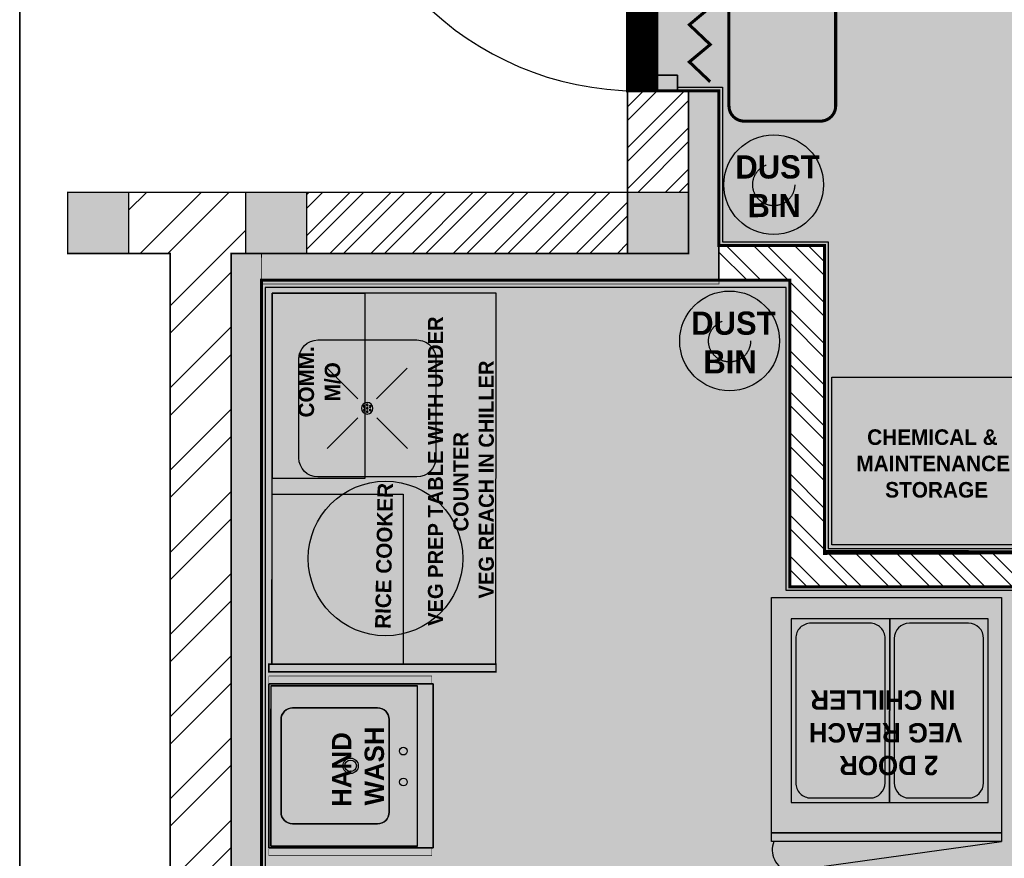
# Model space of a CAD drawing. Header units: millimetres. Extents: x -115221 to 194496, y -122556 to 375476.
# Tile 142 of 169: x 99695 to 102924, y 58029 to 60778. Entities that reach past the tile are written whole.
import ezdxf

# ---------------------------------------------------------------- set-up
doc = ezdxf.new("R2010")
doc.units = ezdxf.units.MM
doc.linetypes.add('Dash2', pattern=[3, 1.5, -1.5])
doc.layers.add('BUND WALL', color=30, linetype='Continuous', lineweight=0)
doc.layers.add('FLOORING LAYER', color=22, linetype='Continuous', lineweight=13)
doc.layers.add('FUR R0', color=8, linetype='Continuous')
doc.layers.add('WWDS FURNITURE LAYOUT', color=8, linetype='Continuous')
doc.styles.add('har', font='GOTHICB.TTF')

# ---------------------------------------------------------------- blocks, each defined once
blk = doc.blocks.new('NIA_Break Line w Scale - 1-100-21829179-F_B-13 PLAN')
at = {"layer": 'FUR R0'}
for p, q in [((6839.796529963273, 266.6666666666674), (484.5116204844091, 266.6666666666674)), ((484.5116204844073, 266.6666666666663), (6839.796529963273, 266.6666666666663))]:
    blk.add_line(p, q, dxfattribs=at)
blk = doc.blocks.new('veg reach in chileerr')
at = {"layer": 'FUR R0'}
blk.add_line((-1748880.683786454, -980092.9859190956, 5.9643435e-09), (-1748876.848939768, -980120.5868171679, 5.9643435e-09), dxfattribs=at)
at = {"layer": 'FUR R0', "elevation": 5.9643435e-09}
for points in [[(-1748875.714770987, -980090.8179631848), (-1748875.714770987, -980120.5868171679), (-1748876.848939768, -980120.5868171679), (-1748876.848939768, -980090.8179631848)], [(-1748845.257874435, -980090.8153071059), (-1748845.257874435, -980120.5868171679), (-1748875.714770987, -980120.5868171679), (-1748875.714770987, -980090.8153071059)], [(-1748848.00356409, -980106.1045995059), (-1748848.00356409, -980093.3567546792), (-1748871.792357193, -980093.3567546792), (-1748871.792357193, -980106.1045995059)], [(-1748848.00356409, -980118.8524443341), (-1748848.00356409, -980106.1045995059), (-1748871.792357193, -980106.1045995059), (-1748871.792357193, -980118.8524443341)]]:
    blk.add_lwpolyline(points, close=True, dxfattribs=at)
for points in [[(-1748848.59192616, -980103.5550305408), (-1748848.59192616, -980095.9063236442, 0.4142135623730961), (-1748850.553133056, -980093.945116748), (-1748869.242788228, -980093.945116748, 0.4142135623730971), (-1748871.203995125, -980095.9063236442), (-1748871.203995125, -980103.5550305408, 0.4142135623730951), (-1748869.242788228, -980105.5162374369), (-1748850.553133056, -980105.5162374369, 0.4142135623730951)], [(-1748848.59192616, -980116.3028753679), (-1748848.59192616, -980108.654168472, 0.4142135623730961), (-1748850.553133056, -980106.692961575), (-1748869.242788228, -980106.692961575, 0.4142135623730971), (-1748871.203995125, -980108.654168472), (-1748871.203995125, -980116.3028753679, 0.4142135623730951), (-1748869.242788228, -980118.264082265), (-1748850.553133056, -980118.264082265, 0.4142135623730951)]]:
    blk.add_lwpolyline(points, format="xyb", close=True, dxfattribs=at)
at = {"layer": 'FUR R0'}
blk.add_arc((-1748877.926860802, -980093.7711907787, 5.9643435e-09), 2.866581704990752, 67.91200580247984, 164.1011389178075, dxfattribs=at)
blk = doc.blocks.new('NIA-AR-DOOR-HOLLOW_METAL_SINGLE - NIA-AR-DOOR-D3a_1000Wx2100H-14814862-F_B-14 PLAN')
at = {"layer": 'FUR R0'}
for p, q in [((-500.0000000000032, 24.99999999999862), (-500.0000000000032, -100.0000000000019)), ((-450.0000000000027, 24.99999999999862), (-500.0000000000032, 24.99999999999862)), ((-500.0000000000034, 24.99999999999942), (-450.0000000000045, 24.99999999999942)), ((-500.0000000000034, -99.99999999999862), (-500.0000000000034, 24.99999999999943)), ((-499.9999999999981, -100.0000000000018), (-499.9999999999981, 24.99999999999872)), ((-499.9999999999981, 24.99999999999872), (-449.9999999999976, 24.99999999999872)), ((-450.0000000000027, -59.99999999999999), (-450.0000000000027, 24.99999999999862)), ((-450.0000000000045, 24.99999999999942), (-450.0000000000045, -59.99999999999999)), ((-449.9999999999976, 24.99999999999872), (-449.9999999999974, -59.99999999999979)), ((449.9999999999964, 25.00000000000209), (499.9999999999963, 25.00000000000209)), ((449.9999999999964, -59.99999999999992), (449.9999999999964, 25.00000000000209)), ((499.9999999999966, 25.00000000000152), (449.9999999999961, 25.0000000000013)), ((449.9999999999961, 25.0000000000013), (449.9999999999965, -59.99999999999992)), ((449.9999999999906, -59.99999999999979), (449.9999999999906, 24.99999999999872)), ((449.9999999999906, 24.99999999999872), (499.9999999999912, 24.99999999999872)), ((499.9999999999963, 25.00000000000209), (499.9999999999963, -99.99999999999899)), ((499.9999999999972, -99.99999999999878), (499.9999999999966, 25.00000000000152)), ((499.9999999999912, 24.99999999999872), (499.9999999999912, -100.0000000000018)), ((-470.0000000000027, -100.0000000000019), (-470.0000000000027, -59.99999999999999)), ((-470.0000000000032, -59.99999999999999), (-450.0000000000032, -59.99999999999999)), ((-450.0000000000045, -59.99999999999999), (-470.0000000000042, -59.99999999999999)), ((-470.0000000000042, -59.99999999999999), (-470.0000000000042, -99.99999999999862)), ((-470.0000000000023, -59.99999999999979), (-470.0000000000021, -100.0000000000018)), ((-449.9999999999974, -59.99999999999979), (-470.0000000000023, -59.99999999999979)), ((469.9999999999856, -59.99999999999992), (449.9999999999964, -59.99999999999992)), ((449.999999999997, -59.99999999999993), (469.9999999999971, -59.99999999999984)), ((469.9999999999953, -59.99999999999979), (449.9999999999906, -59.99999999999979)), ((469.9999999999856, -99.99999999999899), (469.9999999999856, -59.99999999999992)), ((469.9999999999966, -59.99999999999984), (469.9999999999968, -99.9999999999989)), ((469.9999999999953, -100.0000000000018), (469.9999999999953, -59.99999999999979)), ((-500.0000000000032, -100.0000000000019), (-470.0000000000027, -100.0000000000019)), ((-470.0000000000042, -99.99999999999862), (-500.0000000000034, -99.99999999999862)), ((-470.0000000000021, -100.0000000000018), (-499.9999999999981, -100.0000000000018)), ((-470.0000000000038, -1070.000000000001), (-470.0000000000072, -100.0000000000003)), ((-470.0000000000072, -100.0000000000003), (-430.0000000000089, -100.0000000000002)), ((-430.0000000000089, -100.0000000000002), (-430.0000000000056, -1070)), ((499.9999999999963, -99.99999999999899), (469.9999999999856, -99.99999999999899)), ((469.9999999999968, -99.9999999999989), (499.9999999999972, -99.99999999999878)), ((499.9999999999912, -100.0000000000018), (469.9999999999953, -100.0000000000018)), ((-430.0000000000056, -1070), (-470.0000000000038, -1070.000000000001))]:
    blk.add_line(p, q, dxfattribs=at)
blk.add_arc((-470.0000000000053, -100.0000000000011), 969.9999999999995, 269.9999999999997, 359.9999999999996, dxfattribs=at)
blk = doc.blocks.new('KKLL')
for p, q in [((13950.34430166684, -407.7411501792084), (13963.14292395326, -407.7410836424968)), ((13947.88310748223, -423.0010587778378), (13947.88304094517, -410.2024364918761)), ((13965.60421026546, -410.2023443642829), (13965.60427680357, -423.0009666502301)), ((13951.57953065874, -411.3920968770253), (13955.54814939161, -415.3606743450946)), ((13961.95326333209, -411.3920429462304), (13957.98468586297, -415.3606616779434)), ((13951.55681950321, -421.7885948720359), (13955.52539697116, -417.8199761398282)), ((13961.95331726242, -421.7657756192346), (13957.98469853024, -417.7971981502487)), ((13963.14301608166, -425.4622529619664), (13950.34439379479, -425.4623194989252))]:
    blk.add_line(p, q)
blk.add_lwpolyline([(13971.66501385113, -404.2571589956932), (13923.66515862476, -404.2552292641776), (13923.66515862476, -433.2552292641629), (13971.66501385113, -433.2571589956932), (13971.66501385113, -404.2571589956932)])
for points in [[(13923.66515862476, -421.2552292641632), (13923.66515862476, -404.2552292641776), (13945.66515862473, -404.2552292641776), (13945.66515862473, -421.2552292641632)], [(13947.66501385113, -416.2727374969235), (13947.66501385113, -404.256324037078), (13971.66501385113, -404.256324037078), (13971.66501385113, -416.2727374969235)]]:
    blk.add_lwpolyline(points, close=True)
blk.add_circle((13937.32913683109, -418.9509067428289), 10)
at = {"extrusion": (0, 0, -1)}
for centre, major_axis, ratio, start_param, end_param in [((13950.34431446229, -410.2024236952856), (-1.74038319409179, 1.74038319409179), 0.9999999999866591, 5.497781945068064, 7.068578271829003), ((13963.14293674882, -410.2023571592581), (1.740383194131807, 1.740383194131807), 0.9999999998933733, -0.7854033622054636, 0.7853929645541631), ((13956.32734109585, -416.5789385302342), (-0.078423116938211, 0.078423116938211), 0.999999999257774, 4.712388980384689, 10.99557428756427), ((13956.54688055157, -416.19868047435), (0.07842311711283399, 0.07842311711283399), 0.9999999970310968, 1.570796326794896, 7.853981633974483), ((13956.76642396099, -416.5789362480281), (-0.0784231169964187, 0.0784231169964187), 0.9999999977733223, 4.712388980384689, 10.99557428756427), ((13956.98596341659, -416.1986781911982), (0.07842311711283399, 0.07842311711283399), 0.9999999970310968, 1.570796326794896, 7.853981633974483), ((13957.20550682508, -416.5789339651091), (0.07842311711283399, 0.07842311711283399), 0.9999999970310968, 1.570796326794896, 7.853981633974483), ((13956.54688450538, -416.9591943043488), (-0.078423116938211, 0.078423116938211), 0.999999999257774, 4.712388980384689, 10.99557428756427), ((13956.98596736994, -416.9591920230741), (-0.07842311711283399, 0.07842311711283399), 0.9999999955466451, 4.712388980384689, 10.99557428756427), ((13963.14300328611, -423.0009794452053), (-1.740383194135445, 1.740383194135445), 0.9999999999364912, 2.356189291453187, 3.926985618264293)]:
    blk.add_ellipse(centre, major_axis=major_axis, ratio=ratio, start_param=start_param, end_param=end_param, dxfattribs=at)
at = {"extrusion": (0, 0, -0.9999999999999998)}
for centre, major_axis, ratio, start_param, end_param in [((13956.76642396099, -416.5789362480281), (-0.529076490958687, 0.529076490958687), 0.9999999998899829, 4.712388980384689, 10.99557428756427), ((13950.3443809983, -423.0010459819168), (1.740383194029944, 1.740383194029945), 0.9999999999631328, 2.356189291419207, 3.926985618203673)]:
    blk.add_ellipse(centre, major_axis=major_axis, ratio=ratio, start_param=start_param, end_param=end_param, dxfattribs=at)
blk = doc.blocks.new('vegghndwshh')
at = {"layer": 'FUR R0'}
for p, q in [((32502.79541209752, 15628.35153950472, 1.54412923e-08), (32502.79541209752, 15647.35149426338, 1.54412923e-08)), ((32502.79541209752, 15647.35149426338, 1.54412923e-08), (32520.5453615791, 15647.35149426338, 1.54412923e-08)), ((32523.5453615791, 15647.35149426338, 1.54412923e-08), (32523.5453615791, 15628.35153950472, 1.54412923e-08)), ((32502.79541209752, 15628.35153950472, 1.54412923e-08), (32520.5453615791, 15628.35153950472, 1.54412923e-08))]:
    blk.add_line(p, q, dxfattribs=at)
at = {"layer": 'FUR R0', "elevation": 1.54412923e-08}
for points in [[(32523.79536082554, 15626.35154553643), (32502.5454128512, 15626.35154553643), (32502.5454128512, 15647.60149351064), (32523.79536082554, 15647.60149351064)], [(32502.5454128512, 15626.35154553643), (32523.795360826, 15626.35154553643), (32523.795360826, 15647.60149351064), (32502.5454128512, 15647.60149351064)], [(32502.79541209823, 15628.35153950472), (32523.5453615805, 15628.35153950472), (32523.5453615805, 15647.35149426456), (32502.79541209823, 15647.35149426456)]]:
    blk.add_lwpolyline(points, close=True, dxfattribs=at)
for points in [[(32520.67036572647, 15644.52650278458), (32520.67036572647, 15633.5265238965, -0.4142135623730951), (32519.17037025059, 15632.02652842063), (32507.17040342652, 15632.02652842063, -0.4142135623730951), (32505.67040795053, 15633.5265238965), (32505.67040795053, 15644.52650278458, -0.4142135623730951), (32507.17040342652, 15646.02649826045), (32519.17037025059, 15646.02649826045, -0.4142135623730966)], [(32505.67040795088, 15644.52650278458), (32505.67040795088, 15633.5265238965, 0.4142135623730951), (32507.17040342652, 15632.02652842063), (32519.17037025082, 15632.02652842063, 0.4142135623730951), (32520.67036572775, 15633.5265238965), (32520.67036572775, 15644.52650278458, 0.4142135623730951), (32519.17037025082, 15646.02649826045), (32507.17040342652, 15646.02649826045, 0.4142135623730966)]]:
    blk.add_lwpolyline(points, format="xyb", close=True, dxfattribs=at)
at = {"layer": 'FUR R0'}
for centre, radius in [((32513.1703868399, 15637.02651334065, 1.54412923e-08), 0.9999969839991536), ((32513.1703868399, 15637.02651334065, 1.54412923e-08), 0.7499977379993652), ((32511.07532796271, 15630.18903396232, 1.54412923e-08), 0.4999984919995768), ((32515.07531589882, 15630.18903396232, 1.54412923e-08), 0.4999984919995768)]:
    blk.add_circle(centre, radius, dxfattribs=at)
blk = doc.blocks.new('FUR R0')
at = {"layer": 'WWDS FURNITURE LAYOUT'}
h = blk.add_hatch(color=8, dxfattribs=at)
h.dxf.hatch_style = 1
h.paths.add_polyline_path([(-7199.981601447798, 592.8595280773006), (-7199.981601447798, -40.14047192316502), (-8699.981601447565, -40.14047192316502), (-8699.981601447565, 59.85952807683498), (-7299.981601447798, 59.85952807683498), (-7299.981601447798, 592.8595280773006)])
h = blk.add_hatch(dxfattribs=at)
h.set_pattern_fill('ANSI32', color=8, scale=10, angle=180)
h.set_pattern_definition([(225, (1979671.920858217, 2797437.852543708), (67.35192090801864, -67.35192090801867), []), (225, (1979627.019558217, 2797437.852543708), (67.35192090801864, -67.35192090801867), [])])
h.paths.add_polyline_path([(-7499.9816014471, 592.8595280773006), (-7299.981601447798, 592.8595280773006), (-7299.981601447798, 259.859528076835), (-7499.9816014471, 259.859528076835)])
h = blk.add_hatch(color=8, dxfattribs=at)
h.dxf.hatch_style = 1
h.paths.add_polyline_path([(-9135.9816014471, 59.85952807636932), (-9335.9816014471, 59.85952807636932), (-9335.9816014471, 259.859528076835), (-9135.9816014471, 259.859528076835)])
h = blk.add_hatch(dxfattribs=at)
h.set_pattern_fill('ANSI32', color=8, scale=20, angle=180)
h.set_pattern_definition([(225, (1670971.060043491, 2824817.446781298), (134.7038418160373, -134.7038418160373), []), (225, (1670881.257443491, 2824817.446781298), (134.7038418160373, -134.7038418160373), [])])
h.paths.add_polyline_path([(-8751.981601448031, 59.85952807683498), (-8799.981601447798, 59.85952807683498), (-8799.981601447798, -2920.331363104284), (-8999.981601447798, -2920.331363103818), (-8999.981601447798, 59.85952807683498), (-9135.9816014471, 59.85952807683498), (-9135.9816014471, 259.859528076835), (-8751.981601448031, 259.859528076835)])
h = blk.add_hatch(color=8, dxfattribs=at)
h.dxf.hatch_style = 1
h.paths.add_polyline_path([(-8551.981601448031, 59.85952807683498), (-8751.981601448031, 59.85952807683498), (-8751.981601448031, 259.8595280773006), (-8551.981601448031, 259.8595280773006)])
h = blk.add_hatch(dxfattribs=at)
h.set_pattern_fill('ANSI32', color=8, scale=10, angle=180)
h.set_pattern_definition([(225, (1979671.920858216, 2798471.852543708), (67.35192090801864, -67.35192090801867), []), (225, (1979627.019558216, 2798471.852543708), (67.35192090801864, -67.35192090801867), [])])
h.paths.add_polyline_path([(-7499.981601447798, 259.859528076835), (-8551.981601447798, 259.859528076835), (-8551.981601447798, 59.85952807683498), (-7499.981601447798, 59.85952807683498)])
h = blk.add_hatch(color=8, dxfattribs=at)
h.dxf.hatch_style = 1
h.paths.add_polyline_path([(-7299.981601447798, 59.85952807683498), (-7499.981601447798, 59.85952807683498), (-7499.981601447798, 259.8595280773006), (-7299.981601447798, 259.8595280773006)])
at = {"layer": 'WWDS FURNITURE LAYOUT', "ltscale": 50}
h = blk.add_hatch(dxfattribs=at)
h.set_pattern_fill('ANSI32', color=8, scale=10, angle=90)
h.set_pattern_definition([(135, (-1707085.583079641, -2849989.468763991), (-67.35192090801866, -67.35192090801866), []), (135, (-1707085.583079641, -2849944.567463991), (-67.35192090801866, -67.35192090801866), [])])
h.paths.add_polyline_path([(-7199.981601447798, 85.64092000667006), (-6853.927000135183, 85.64092000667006), (-6853.927000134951, -919.433548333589), (-5200.58309875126, -919.4335483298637), (-5200.582460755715, -246.3500268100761), (-5086.801217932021, -246.3501346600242), (-5086.796645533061, -919.4218697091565), (-4052.612902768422, -919.4218697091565), (-4052.61212986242, -1033.19608697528), (-6967.70883544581, -1033.214784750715), (-6967.702516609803, -28.14047192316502), (-7199.981601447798, -28.14047192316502)])
at = {"layer": 'WWDS FURNITURE LAYOUT'}
h = blk.add_hatch(color=8, dxfattribs=at)
h.dxf.hatch_style = 1
h.paths.add_polyline_path([(-8699.481601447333, -40.14047192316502), (-8699.981601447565, -40.14047192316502), (-8699.981601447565, -5900.522254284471), (-8799.981601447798, -5900.522254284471), (-8799.981601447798, 59.85952807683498), (-8700.481601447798, 59.85952807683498)])
at = {"layer": 'WWDS FURNITURE LAYOUT', "ltscale": 50}
h = blk.add_hatch(color=8, dxfattribs=at)
h.dxf.hatch_style = 1
h.paths.add_polyline_path([(-7931.244651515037, -1311.871674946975), (-8675.982938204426, -1311.871674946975), (-8675.980264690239, -1286.538341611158), (-7931.209518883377, -1286.447902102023)])
at = {"layer": 'WWDS FURNITURE LAYOUT', "color": 8}
blk.add_line((-7499.981601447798, 259.859528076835), (-8551.981601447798, 259.8595280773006), dxfattribs=at)
at = {"layer": 'WWDS FURNITURE LAYOUT', "color": 8, "ltscale": 50, "const_width": 10}
blk.add_lwpolyline([(-6817.076689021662, 1643.531236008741), (-6817.076689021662, 543.531236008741, -0.414213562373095), (-6867.076689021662, 493.531236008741), (-7117.076689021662, 493.531236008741, -0.414213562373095), (-7167.076689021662, 543.531236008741), (-7167.076689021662, 1643.531236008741, -0.414213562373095), (-7117.076689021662, 1693.531236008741), (-6867.076689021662, 1693.531236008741, -0.414213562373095)], format="xyb", close=True, dxfattribs=at)
blk.add_lwpolyline([(-7228.583079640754, 1598.531236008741), (-7296.981601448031, 1541.531236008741), (-7228.583079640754, 1476.531236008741), (-7296.981601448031, 1419.531236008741), (-7228.583079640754, 1354.531236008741), (-7296.981601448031, 1297.531236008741), (-7228.583079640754, 1232.531236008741), (-7296.981601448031, 1175.531236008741), (-7228.583079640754, 1110.531236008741), (-7296.981601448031, 1053.531236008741), (-7228.583079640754, 988.531236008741), (-7296.981601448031, 931.531236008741), (-7228.583079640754, 866.531236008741), (-7296.981601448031, 809.531236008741), (-7228.583079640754, 744.531236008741), (-7296.981601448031, 687.531236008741), (-7228.583079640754, 622.531236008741)], dxfattribs=at)
at = {"layer": 'WWDS FURNITURE LAYOUT', "color": 8}
for points, const_width in [([(-7199.981601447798, 592.8595280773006), (-7199.981601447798, -40.14047192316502), (-8699.981601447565, -40.14047192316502), (-8699.981601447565, 59.85952807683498), (-7299.981601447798, 59.85952807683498), (-7299.981601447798, 592.8595280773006)], 2), ([(-7499.9816014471, 592.8595280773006), (-7299.981601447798, 592.8595280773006), (-7299.981601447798, 259.859528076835), (-7499.9816014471, 259.859528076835)], 5), ([(-8751.981601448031, 59.85952807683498), (-8799.981601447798, 59.85952807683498), (-8799.981601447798, -2920.331363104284), (-8999.981601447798, -2920.331363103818), (-8999.981601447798, 59.85952807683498), (-9135.9816014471, 59.85952807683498), (-9135.9816014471, 259.859528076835), (-8751.981601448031, 259.859528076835)], 5), ([(-7499.981601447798, 259.859528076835), (-8551.981601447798, 259.859528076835), (-8551.981601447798, 59.85952807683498), (-7499.981601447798, 59.85952807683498)], 5), ([(-7199.981601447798, 85.64092000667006), (-6853.927000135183, 85.64092000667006), (-6853.927000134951, -919.433548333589), (-5200.58309875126, -919.4335483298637), (-5200.582460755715, -246.3500268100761), (-5086.801217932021, -246.3501346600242), (-5086.796645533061, -919.4218697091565), (-4052.612902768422, -919.4218697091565), (-4052.61212986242, -1033.19608697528), (-6967.70883544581, -1033.214784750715), (-6967.702516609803, -28.14047192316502), (-7199.981601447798, -28.14047192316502)], 5.066666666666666), ([(-8699.481601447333, -40.14047192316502), (-8699.981601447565, -40.14047192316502), (-8699.981601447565, -5900.522254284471), (-8799.981601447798, -5900.522254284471), (-8799.981601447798, 59.85952807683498), (-8700.481601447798, 59.85952807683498)], 2)]:
    blk.add_lwpolyline(points, close=True, dxfattribs=dict(at, const_width=const_width))
blk.add_lwpolyline([(-7335.356601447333, 604.859528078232), (-7187.981601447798, 604.8595280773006), (-7187.981601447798, 97.64092000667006), (-6841.927000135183, 97.64092000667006), (-6841.927000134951, -907.433548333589), (-5212.583087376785, -907.4335483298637), (-5212.582449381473, -234.3501083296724), (-5074.801217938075, -234.349172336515), (-5074.801217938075, -907.4218697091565), (-4040.612984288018, -907.4218697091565), (-4040.61204834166, -1045.196161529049), (-6979.70883521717, -1045.177901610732), (-6979.708835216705, -52.14047192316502), (-8687.981601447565, -52.14047192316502), (-8687.9816014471, -3702.687521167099), (-7764.583079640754, -3702.687521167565), (-7764.583079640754, -3840.468763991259), (-8687.981601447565, -3840.468763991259), (-8687.981601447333, -5900.52225428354), (-6775.000131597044, -5900.522254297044)], dxfattribs=at)
at = {"layer": 'WWDS FURNITURE LAYOUT', "color": 8, "lineweight": 70, "const_width": 5}
for points in [[(-9135.9816014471, 59.85952807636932), (-9335.9816014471, 59.85952807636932), (-9335.9816014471, 259.859528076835), (-9135.9816014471, 259.859528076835)], [(-8551.981601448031, 59.85952807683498), (-8751.981601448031, 59.85952807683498), (-8751.981601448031, 259.8595280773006), (-8551.981601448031, 259.8595280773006)], [(-7299.981601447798, 59.85952807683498), (-7499.981601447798, 59.85952807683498), (-7499.981601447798, 259.8595280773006), (-7299.981601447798, 259.8595280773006)]]:
    blk.add_lwpolyline(points, close=True, dxfattribs=at)
at = {"layer": 'WWDS FURNITURE LAYOUT', "color": 8}
blk.add_lwpolyline([(-6829.92749837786, -345.4335483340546), (-6079.92749837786, -345.4335483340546), (-6079.92749837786, -895.4335483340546), (-6829.92749837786, -895.4335483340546)], close=True, dxfattribs=at)
at = {"layer": 'WWDS FURNITURE LAYOUT', "color": 8, "linetype": 'Continuous', "lineweight": 0, "ltscale": 8, "const_width": 5}
blk.add_lwpolyline([(-7931.244651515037, -1311.871674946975), (-8675.982938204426, -1311.871674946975), (-8675.980264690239, -1286.538341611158), (-7931.209518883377, -1286.447902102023)], close=True, dxfattribs=at)
at = {"layer": 'WWDS FURNITURE LAYOUT', "color": 8, "ltscale": 10, "const_width": 1.583333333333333}
for points in [[(-8675.978046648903, -1350.802097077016), (-8141.658185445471, -1350.727120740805), (-8141.661740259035, -1325.393787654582), (-8675.981601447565, -1325.468763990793)], [(-8675.978046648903, -1889.130202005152), (-8141.658185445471, -1889.205178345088), (-8141.661740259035, -1914.53851143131), (-8675.981601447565, -1914.463535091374)]]:
    blk.add_lwpolyline(points, close=True, dxfattribs=at)
at = {"layer": 'WWDS FURNITURE LAYOUT', "color": 8, "ltscale": 200}
for centre in [(-7020.290084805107, 285.0969408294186, 3.14376252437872e-08), (-7165.126909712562, -227.0125940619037)]:
    blk.add_circle(centre, 163.4561699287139, dxfattribs=at)
at = {"layer": 'WWDS FURNITURE LAYOUT', "color": 8, "linetype": 'Dash2', "ltscale": 200}
for centre in [(-7020.290084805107, 285.0969408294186, 3.14376252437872e-08), (-7165.126909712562, -227.0125940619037)]:
    blk.add_circle(centre, 68.94945300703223, dxfattribs=at)
at = {"layer": 'WWDS FURNITURE LAYOUT', "color": 8, "rotation": 270}
blk.add_blockref('NIA_Break Line w Scale - 1-100-21829179-F_B-13 PLAN', (-9759.981601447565, 4417.322699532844), dxfattribs=at)
at = {"layer": 'WWDS FURNITURE LAYOUT', "color": 8, "lineweight": 15, "xscale": 1.034000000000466, "yscale": 1.034000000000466, "zscale": 1.034000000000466, "rotation": 270}
blk.add_blockref('NIA-AR-DOOR-HOLLOW_METAL_SINGLE - NIA-AR-DOOR-D3a_1000Wx2100H-14814862-F_B-14 PLAN', (-7361.206601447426, 1109.859528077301), dxfattribs=at)
at = {"layer": 'WWDS FURNITURE LAYOUT', "color": 8, "linetype": 'ByBlock', "xscale": 25.33333333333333, "yscale": 25.33333333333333, "zscale": 25.33333333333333, "rotation": 89.99294673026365}
blk.add_blockref('KKLL', (-18950.43097145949, -354017.944763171), dxfattribs=at)
at = {"layer": 'WWDS FURNITURE LAYOUT', "color": 8}
for name, p, xscale, yscale, zscale, rotation in [('veg reach in chileerr', (-24829777.60113278, 44306495.5886213, -1.510967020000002e-07), 25.33333333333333, 25.33333333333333, 25.33333333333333, 89.99196019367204), ('vegghndwshh', (387845.5004837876, -825231.315110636, -3.911794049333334e-07), 25.33333333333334, 25.33333333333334, 25.33333333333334, 90.00803980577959)]:
    blk.add_blockref(name, p, dxfattribs=dict(at, xscale=xscale, yscale=yscale, zscale=zscale, rotation=rotation))
at = {"layer": 'WWDS FURNITURE LAYOUT', "color": 8, "style": 'har'}
for s, height, rotation, p in [('DUST', 76, 0.03323403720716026, (-7146.072019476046, 305.3103237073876)), ('BIN', 76, 0.03323403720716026, (-7106.241925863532, 178.6667389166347)), ('DUST', 76, 0.03323403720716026, (-7290.908844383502, -206.7992111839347, -3.14376252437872e-08)), ('VEG PREP TABLE WITH UNDER', 49.29086751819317, 90.00803980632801, (-8105.058096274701, -1161.146131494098, 1.801509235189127e-06)), ('COMM.', 50.66666666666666, 90.00803980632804, (-8527.953389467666, -477.8266675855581, 3.17374334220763e-09)), ('BIN', 76, 0.03323403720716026, (-7251.078750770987, -333.4427959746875, -3.14376252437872e-08)), ('M/O', 50.66666666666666, 90.00803980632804, (-8442.06974676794, -424.8230000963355, 3.17374334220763e-09)), ('VEG REACH IN CHILLER', 49.29086751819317, 90.00803980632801, (-7938.288201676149, -1071.202917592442, 1.801509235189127e-06)), ('CHEMICAL &', 51.01177825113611, 359.9919602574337, (-6713.839206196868, -567.8147048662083)), ('COUNTER', 49.29086751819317, 90.00803980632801, (-8021.710271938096, -851.6172723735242, 1.801509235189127e-06)), ('MAINTENANCE', 51.01177825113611, 359.9919602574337, (-6749.327216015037, -654.1124535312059)), ('STORAGE', 51.01177825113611, 359.9919602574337, (-6654.667569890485, -740.4284645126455)), ('RICE COOKER', 50.66666666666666, 88.99056407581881, (-8277.130083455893, -1171.063701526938)), ('IN CHILLER', 63.33333333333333, 180.0075902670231, (-6424.721374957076, -1372.728106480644, -0.0002944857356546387)), ('VEG REACH', 63.33333333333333, 180.0075902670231, (-6401.694490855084, -1479.873633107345, -0.0002944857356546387)), ('WASH', 63.33333333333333, 90.00803980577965, (-8298.587685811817, -1749.541239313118, 6.490248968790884e-08)), ('HAND', 63.33333333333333, 90.00803980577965, (-8405.735596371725, -1754.292281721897, 6.490248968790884e-08)), ('2 DOOR', 63.33333333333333, 180.0075902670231, (-6480.685507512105, -1587.032674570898, -0.0002944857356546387))]:
    blk.add_text(s, height=height, rotation=rotation, dxfattribs=at).set_placement(p)

msp = doc.modelspace()

# ---------------------------------------------------------------- hatches: boundary and pattern name
at = {"transparency": 33554483}
h = msp.add_hatch(color=3, dxfattribs=at)
h.dxf.hatch_style = 1
h.paths.add_polyline_path([(100488.45799769, 54051.68932976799), (102413.4394675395, 54051.75701979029), (102413.4394675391, 53901.7231747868), (105778.4394675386, 53901.65548475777), (105778.4394675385, 54051.68502385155), (106200.5574105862, 54051.68932977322), (109238.4647075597, 56600.79622221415), (109238.4647076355, 56646.74073317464), (107394.9882545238, 56646.60535302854), (107394.9732220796, 59893.04469518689), (107508.7243636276, 59893.04469518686), (107508.7243636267, 56760.38865854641), (109238.4646953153, 56760.38863733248), (109238.4647243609, 59202.07620640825), (108483.7420386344, 59202.07621601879), (108483.7420386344, 62701.86524592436), (106153.2647299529, 62701.86524592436), (106153.2641289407, 61009.79368257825), (103963.5013825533, 61008.38942146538), (103963.5013825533, 60904.90587503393), (103849.7201397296, 60904.90591254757), (103849.6347594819, 62701.95367303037), (101988.4579976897, 62701.95367303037), (101988.4579976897, 61578.935732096), (101688.4579976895, 61578.935732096), (101688.4579976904, 60544.93573209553), (101988.4579976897, 60544.93573209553), (101988.4579976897, 60037.7171240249), (102334.5125990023, 60037.71712402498), (102334.5125990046, 59032.64265568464), (103987.8565003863, 59032.64265568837), (103987.8571383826, 59705.72617720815), (104101.6383811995, 59705.72695016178), (104101.6429536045, 59032.65433430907), (105135.8266963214, 59032.66135986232), (105135.8274261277, 58918.88011704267), (102220.7307639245, 58918.89844406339), (102220.7307639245, 59923.93573209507), (100488.45799769, 59923.93573209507), (100488.457997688, 56237.38868285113), (101411.8565194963, 56237.52406289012), (101411.8565194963, 56123.74282006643), (100488.45799769, 56123.60744002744)])
h.paths.add_polyline_path([(101409.8565194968, 56016.16144126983), (101409.8565194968, 55902.38019844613), (101875.0752766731, 55902.38019844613), (101875.0752766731, 55643.38019844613), (101988.8565194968, 55643.38019844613), (101988.8565194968, 56016.16144126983)], flags=16)

# ---------------------------------------------------------------- linework, layer by layer
at = {"layer": 'BUND WALL', "linetype": 'ByBlock', "const_width": 100}
msp.add_lwpolyline([(101740.0627076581, 61578.935732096), (101740.0627076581, 60544.9357320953)], dxfattribs=at)
at = {"layer": 'FLOORING LAYER', "color": 1, "linetype": 'Continuous', "lineweight": 0, "const_width": 10}
msp.add_lwpolyline([(101688.4579976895, 61578.935732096), (101688.4579976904, 60544.93573209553), (101988.4579976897, 60544.93573209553), (101988.4579976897, 60037.7171240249), (102334.5125990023, 60037.71712402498), (102334.5125990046, 59032.64265568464), (103987.8565003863, 59032.64265568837), (103987.8571383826, 59705.72617720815), (104101.6383811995, 59705.72695016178), (104101.6429536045, 59032.65433430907), (105135.8266963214, 59032.66135986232), (105135.8274261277, 58918.88011704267), (102220.7307639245, 58918.89844406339), (102220.7307639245, 59923.93573209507), (100488.45799769, 59923.93573209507), (100488.457997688, 56237.38868285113), (101411.8565194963, 56237.52406289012), (101411.8565194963, 56123.74282006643), (100488.45799769, 56123.60744002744), (100488.45799769, 54051.68932976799)], dxfattribs=at)

# ---------------------------------------------------------------- block references
at = {"layer": 'WWDS FURNITURE LAYOUT'}
msp.add_blockref('FUR R0', (109188.4395991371, 59952.21158405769), dxfattribs=at)

doc.saveas('drawing.dxf')
